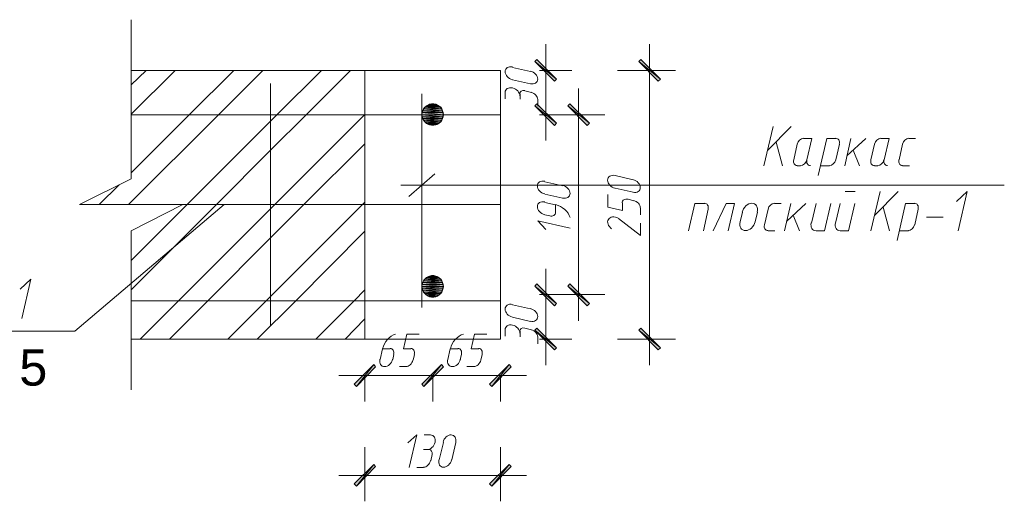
# Model space of a CAD drawing. Header units: millimetres. Extents: x 1527433 to 14789979, y -66543 to 11310.
# Tile 89 of 122: x 1988439 to 1996001, y -47275 to -43575. Entities that reach past the tile are written whole.
import ezdxf

# ---------------------------------------------------------------- set-up
doc = ezdxf.new("R2010")
doc.units = ezdxf.units.MM
doc.styles.get("Standard").update_dxf_attribs({"font": 'isocpeur.ttf', "height": 250})

msp = doc.modelspace()

# ---------------------------------------------------------------- hatches: boundary and pattern name
h = msp.add_hatch(color=7)
h.paths.add_polyline_path([(1992546.65, -44046.595), (1992561.467, -44031.779), (1992396.367, -43896.312)])
h.paths.add_polyline_path([(1992561.467, -44031.779), (1992396.367, -43896.312), (1992411.183, -43881.495)])
h = msp.add_hatch(color=7)
h.paths.add_polyline_path([(1993342.517, -44046.595), (1993359.45, -44031.779), (1993194.35, -43896.312)])
h.paths.add_polyline_path([(1993359.45, -44031.779), (1993194.35, -43896.312), (1993209.167, -43881.495)])
h = msp.add_hatch(color=7)
h.paths.add_polyline_path([(1991647.067, -44230.745), (1991575.1, -44230.745), (1991659.767, -44239.212)])
h.paths.add_polyline_path([(1991575.1, -44230.745), (1991659.767, -44239.212), (1991562.4, -44239.212)])
h = msp.add_hatch(color=7)
h.paths.add_polyline_path([(1991634.367, -44224.395), (1991587.8, -44224.395), (1991647.067, -44230.745)])
h.paths.add_polyline_path([(1991587.8, -44224.395), (1991647.067, -44230.745), (1991575.1, -44230.745)])
h = msp.add_hatch(color=7)
h.paths.add_polyline_path([(1991619.55, -44222.279), (1991602.617, -44222.279), (1991634.367, -44224.395)])
h.paths.add_polyline_path([(1991602.617, -44222.279), (1991634.367, -44224.395), (1991587.8, -44224.395)])
h = msp.add_hatch(color=7)
h.paths.add_polyline_path([(1992411.183, -44220.162), (1992396.367, -44237.095), (1992561.467, -44370.445)])
h.paths.add_polyline_path([(1992396.367, -44237.095), (1992561.467, -44370.445), (1992546.65, -44387.379)])
h = msp.add_hatch(color=7)
h.paths.add_polyline_path([(1992798.533, -44387.379), (1992815.467, -44370.445), (1992648.25, -44237.095)])
h.paths.add_polyline_path([(1992815.467, -44370.445), (1992648.25, -44237.095), (1992665.183, -44220.162)])
h = msp.add_hatch(color=7)
h.paths.add_polyline_path([(1991691.517, -44287.895), (1991530.65, -44287.895), (1991693.633, -44304.829)])
h.paths.add_polyline_path([(1991530.65, -44287.895), (1991693.633, -44304.829), (1991528.533, -44304.829)])
h = msp.add_hatch(color=7)
h.paths.add_polyline_path([(1991693.633, -44304.829), (1991528.533, -44304.829), (1991691.517, -44319.645)])
h.paths.add_polyline_path([(1991528.533, -44304.829), (1991691.517, -44319.645), (1991530.65, -44319.645)])
h = msp.add_hatch(color=7)
h.paths.add_polyline_path([(1991687.283, -44275.195), (1991534.883, -44275.195), (1991691.517, -44287.895)])
h.paths.add_polyline_path([(1991534.883, -44275.195), (1991691.517, -44287.895), (1991530.65, -44287.895)])
h = msp.add_hatch(color=7)
h.paths.add_polyline_path([(1991680.933, -44260.379), (1991541.233, -44260.379), (1991687.283, -44275.195)])
h.paths.add_polyline_path([(1991541.233, -44260.379), (1991687.283, -44275.195), (1991534.883, -44275.195)])
h = msp.add_hatch(color=7)
h.paths.add_polyline_path([(1991672.467, -44247.679), (1991549.7, -44247.679), (1991680.933, -44260.379)])
h.paths.add_polyline_path([(1991549.7, -44247.679), (1991680.933, -44260.379), (1991541.233, -44260.379)])
h = msp.add_hatch(color=7)
h.paths.add_polyline_path([(1991659.767, -44239.212), (1991562.4, -44239.212), (1991672.467, -44247.679)])
h.paths.add_polyline_path([(1991562.4, -44239.212), (1991672.467, -44247.679), (1991549.7, -44247.679)])
h = msp.add_hatch(color=7)
h.paths.add_polyline_path([(1991691.517, -44319.645), (1991530.65, -44319.645), (1991687.283, -44334.462)])
h.paths.add_polyline_path([(1991530.65, -44319.645), (1991687.283, -44334.462), (1991534.883, -44334.462)])
h = msp.add_hatch(color=7)
h.paths.add_polyline_path([(1991687.283, -44334.462), (1991534.883, -44334.462), (1991680.933, -44347.162)])
h.paths.add_polyline_path([(1991534.883, -44334.462), (1991680.933, -44347.162), (1991541.233, -44347.162)])
h = msp.add_hatch(color=7)
h.paths.add_polyline_path([(1991680.933, -44347.162), (1991541.233, -44347.162), (1991672.467, -44359.862)])
h.paths.add_polyline_path([(1991541.233, -44347.162), (1991672.467, -44359.862), (1991549.7, -44359.862)])
h = msp.add_hatch(color=7)
h.paths.add_polyline_path([(1991672.467, -44359.862), (1991549.7, -44359.862), (1991659.767, -44370.445)])
h.paths.add_polyline_path([(1991549.7, -44359.862), (1991659.767, -44370.445), (1991562.4, -44370.445)])
h = msp.add_hatch(color=7)
h.paths.add_polyline_path([(1991659.767, -44370.445), (1991562.4, -44370.445), (1991647.067, -44376.795)])
h.paths.add_polyline_path([(1991562.4, -44370.445), (1991647.067, -44376.795), (1991575.1, -44376.795)])
h = msp.add_hatch(color=7)
h.paths.add_polyline_path([(1991647.067, -44376.795), (1991575.1, -44376.795), (1991634.367, -44383.145)])
h.paths.add_polyline_path([(1991575.1, -44376.795), (1991634.367, -44383.145), (1991587.8, -44383.145)])
h = msp.add_hatch(color=7)
h.paths.add_polyline_path([(1991634.367, -44383.145), (1991587.8, -44383.145), (1991619.55, -44385.262)])
h.paths.add_polyline_path([(1991587.8, -44383.145), (1991619.55, -44385.262), (1991602.617, -44385.262)])
h = msp.add_hatch(color=7)
h.paths.add_polyline_path([(1991687.283, -45593.879), (1991534.883, -45593.879), (1991691.517, -45608.695)])
h.paths.add_polyline_path([(1991534.883, -45593.879), (1991691.517, -45608.695), (1991530.65, -45608.695)])
h = msp.add_hatch(color=7)
h.paths.add_polyline_path([(1991680.933, -45581.179), (1991541.233, -45581.179), (1991687.283, -45593.879)])
h.paths.add_polyline_path([(1991541.233, -45581.179), (1991687.283, -45593.879), (1991534.883, -45593.879)])
h = msp.add_hatch(color=7)
h.paths.add_polyline_path([(1991672.467, -45568.479), (1991549.7, -45568.479), (1991680.933, -45581.179)])
h.paths.add_polyline_path([(1991549.7, -45568.479), (1991680.933, -45581.179), (1991541.233, -45581.179)])
h = msp.add_hatch(color=7)
h.paths.add_polyline_path([(1991659.767, -45557.895), (1991562.4, -45557.895), (1991672.467, -45568.479)])
h.paths.add_polyline_path([(1991562.4, -45557.895), (1991672.467, -45568.479), (1991549.7, -45568.479)])
h = msp.add_hatch(color=7)
h.paths.add_polyline_path([(1991647.067, -45549.429), (1991575.1, -45549.429), (1991659.767, -45557.895)])
h.paths.add_polyline_path([(1991575.1, -45549.429), (1991659.767, -45557.895), (1991562.4, -45557.895)])
h = msp.add_hatch(color=7)
h.paths.add_polyline_path([(1991634.367, -45545.195), (1991587.8, -45545.195), (1991647.067, -45549.429)])
h.paths.add_polyline_path([(1991587.8, -45545.195), (1991647.067, -45549.429), (1991575.1, -45549.429)])
h = msp.add_hatch(color=7)
h.paths.add_polyline_path([(1991619.55, -45540.962), (1991602.617, -45540.962), (1991634.367, -45545.195)])
h.paths.add_polyline_path([(1991602.617, -45540.962), (1991634.367, -45545.195), (1991587.8, -45545.195)])
h = msp.add_hatch(color=7)
h.paths.add_polyline_path([(1991691.517, -45608.695), (1991530.65, -45608.695), (1991693.633, -45623.512)])
h.paths.add_polyline_path([(1991530.65, -45608.695), (1991693.633, -45623.512), (1991528.533, -45623.512)])
h = msp.add_hatch(color=7)
h.paths.add_polyline_path([(1991693.633, -45623.512), (1991528.533, -45623.512), (1991691.517, -45638.329)])
h.paths.add_polyline_path([(1991528.533, -45623.512), (1991691.517, -45638.329), (1991530.65, -45638.329)])
h = msp.add_hatch(color=7)
h.paths.add_polyline_path([(1991691.517, -45638.329), (1991530.65, -45638.329), (1991687.283, -45653.145)])
h.paths.add_polyline_path([(1991530.65, -45638.329), (1991687.283, -45653.145), (1991534.883, -45653.145)])
h = msp.add_hatch(color=7)
h.paths.add_polyline_path([(1991687.283, -45653.145), (1991534.883, -45653.145), (1991680.933, -45667.962)])
h.paths.add_polyline_path([(1991534.883, -45653.145), (1991680.933, -45667.962), (1991541.233, -45667.962)])
h = msp.add_hatch(color=7)
h.paths.add_polyline_path([(1991680.933, -45667.962), (1991541.233, -45667.962), (1991672.467, -45678.545)])
h.paths.add_polyline_path([(1991541.233, -45667.962), (1991672.467, -45678.545), (1991549.7, -45678.545)])
h = msp.add_hatch(color=7)
h.paths.add_polyline_path([(1992546.65, -45771.679), (1992561.467, -45754.745), (1992396.367, -45621.395)])
h.paths.add_polyline_path([(1992561.467, -45754.745), (1992396.367, -45621.395), (1992411.183, -45604.462)])
h = msp.add_hatch(color=7)
h.paths.add_polyline_path([(1992665.183, -45604.462), (1992648.25, -45621.395), (1992815.467, -45754.745)])
h.paths.add_polyline_path([(1992648.25, -45621.395), (1992815.467, -45754.745), (1992798.533, -45771.679)])
h = msp.add_hatch(color=7)
h.paths.add_polyline_path([(1991672.467, -45678.545), (1991549.7, -45678.545), (1991659.767, -45689.129)])
h.paths.add_polyline_path([(1991549.7, -45678.545), (1991659.767, -45689.129), (1991562.4, -45689.129)])
h = msp.add_hatch(color=7)
h.paths.add_polyline_path([(1991659.767, -45689.129), (1991562.4, -45689.129), (1991647.067, -45697.595)])
h.paths.add_polyline_path([(1991562.4, -45689.129), (1991647.067, -45697.595), (1991575.1, -45697.595)])
h = msp.add_hatch(color=7)
h.paths.add_polyline_path([(1991647.067, -45697.595), (1991575.1, -45697.595), (1991634.367, -45703.945)])
h.paths.add_polyline_path([(1991575.1, -45697.595), (1991634.367, -45703.945), (1991587.8, -45703.945)])
h = msp.add_hatch(color=7)
h.paths.add_polyline_path([(1991634.367, -45703.945), (1991587.8, -45703.945), (1991619.55, -45706.062)])
h.paths.add_polyline_path([(1991587.8, -45703.945), (1991619.55, -45706.062), (1991602.617, -45706.062)])
h = msp.add_hatch(color=7)
h.paths.add_polyline_path([(1992411.183, -45945.245), (1992396.367, -45960.062), (1992561.467, -46095.529)])
h.paths.add_polyline_path([(1992396.367, -45960.062), (1992561.467, -46095.529), (1992546.65, -46110.345)])
h = msp.add_hatch(color=7)
h.paths.add_polyline_path([(1993209.167, -45945.245), (1993194.35, -45960.062), (1993359.45, -46095.529)])
h.paths.add_polyline_path([(1993194.35, -45960.062), (1993359.45, -46095.529), (1993342.517, -46110.345)])
h = msp.add_hatch(color=7)
h.paths.add_polyline_path([(1991172.933, -46241.579), (1991158.117, -46224.645), (1991024.767, -46391.862)])
h.paths.add_polyline_path([(1991158.117, -46224.645), (1991024.767, -46391.862), (1991007.833, -46374.929)])
h = msp.add_hatch(color=7)
h.paths.add_polyline_path([(1991528.533, -46374.929), (1991543.35, -46391.862), (1991678.817, -46224.645)])
h.paths.add_polyline_path([(1991543.35, -46391.862), (1991678.817, -46224.645), (1991693.633, -46241.579)])
h = msp.add_hatch(color=7)
h.paths.add_polyline_path([(1991693.633, -46241.579), (1991678.817, -46224.645), (1991543.35, -46391.862)])
h.paths.add_polyline_path([(1991678.817, -46224.645), (1991543.35, -46391.862), (1991528.533, -46374.929)])
h = msp.add_hatch(color=7)
h.paths.add_polyline_path([(1992047.117, -46374.929), (1992064.05, -46391.862), (1992197.4, -46224.645)])
h.paths.add_polyline_path([(1992064.05, -46391.862), (1992197.4, -46224.645), (1992214.333, -46241.579)])
h = msp.add_hatch(color=7)
h.paths.add_polyline_path([(1991172.933, -47007.812), (1991158.117, -46990.879), (1991024.767, -47158.095)])
h.paths.add_polyline_path([(1991158.117, -46990.879), (1991024.767, -47158.095), (1991007.833, -47141.162)])
h = msp.add_hatch(color=7)
h.paths.add_polyline_path([(1992047.117, -47141.162), (1992064.05, -47158.095), (1992197.4, -46990.879)])
h.paths.add_polyline_path([(1992064.05, -47158.095), (1992197.4, -46990.879), (1992214.333, -47007.812)])

# ---------------------------------------------------------------- linework, layer by layer
at = {"color": 7, "lineweight": 0}
for points in [[(1989295.45, -43574.579), (1989295.45, -44795.895)], [(1992478.917, -44503.795), (1992478.917, -43762.962)], [(1993276.9, -46228.879), (1993276.9, -43762.962)], [(1989274.283, -44994.862), (1989966.433, -44304.829), (1990307.217, -43964.045)], [(1989295.45, -44076.229), (1989409.75, -43964.045)], [(1990082.85, -43964.045), (1989742.067, -44304.829), (1989295.45, -44751.445)], [(1989295.45, -44300.595), (1989634.117, -43964.045)], [(1991090.383, -43964.045), (1989295.45, -43964.045)], [(1989725.133, -44994.862), (1990366.483, -44353.512), (1990415.167, -44304.829), (1990755.95, -43964.045)], [(1990639.533, -44304.829), (1990980.317, -43964.045)], [(1992224.199, -43937.797), (1992212.796, -43936.209), (1992202.162, -43936.637), (1992192.526, -43938.938), (1992184.116, -43942.968), (1992177.161, -43948.583), (1992171.889, -43955.64), (1992168.531, -43963.995), (1992167.313, -43973.504), (1992168.393, -43983.533), (1992171.624, -43993.376), (1992176.78, -44002.787), (1992183.634, -44011.519), (1992191.961, -44019.328), (1992201.535, -44025.966), (1992212.129, -44031.186), (1992223.518, -44034.744)], [(1992362.5, -43972.512), (1992224.917, -43940.762)], [(1992361.101, -44066.494), (1992372.504, -44068.082), (1992383.138, -44067.654), (1992392.774, -44065.353), (1992401.184, -44061.323), (1992408.139, -44055.708), (1992413.411, -44048.651), (1992416.769, -44040.296), (1992417.987, -44030.786), (1992416.907, -44020.758), (1992413.676, -44010.915), (1992408.52, -44001.504), (1992401.666, -43992.771), (1992393.339, -43984.963), (1992383.765, -43978.325), (1992373.171, -43973.104), (1992361.782, -43969.547)], [(1992430.233, -43964.045), (1992680, -43964.045)], [(1993031.367, -43964.045), (1993475.867, -43964.045)], [(1990366.483, -44063.529), (1990366.483, -45928.312)], [(1992224.917, -44036.012), (1992362.5, -44067.762)], [(1991528.533, -44143.962), (1991528.533, -45784.379)], [(1992280.403, -44159.903), (1992279.323, -44149.874), (1992276.092, -44140.031), (1992270.937, -44130.621), (1992264.083, -44121.888), (1992255.756, -44114.079), (1992246.182, -44107.442), (1992235.588, -44102.221), (1992224.199, -44098.663), (1992212.796, -44097.075), (1992202.162, -44097.504), (1992192.526, -44099.804), (1992184.116, -44103.834), (1992177.161, -44109.449), (1992171.889, -44116.506), (1992168.531, -44124.861), (1992167.313, -44134.371)], [(1992167.767, -44135.495), (1992167.767, -44182.062)], [(1992317.767, -44119.02), (1992303.318, -44118.497), (1992291.403, -44122.927), (1992283.236, -44131.522), (1992280.029, -44143.495)], [(1992282.067, -44143.962), (1992282.067, -44186.295)], [(1992368.85, -44133.379), (1992318.05, -44120.679)], [(1992418.036, -44186.633), (1992416.925, -44177.89), (1992413.914, -44169.276), (1992409.206, -44161.008), (1992403.004, -44153.304), (1992395.514, -44146.381), (1992386.938, -44140.458), (1992377.481, -44135.752), (1992367.346, -44132.481)], [(1992730.8, -45888.095), (1992730.8, -44103.745)], [(1992419.65, -44239.212), (1992419.65, -44186.295)], [(1989295.45, -44304.829), (1992131.783, -44304.829)], [(1989615.067, -45329.295), (1989949.5, -44994.862), (1990366.483, -44577.879), (1990639.533, -44304.829)], [(1989659.517, -45733.579), (1990366.483, -45026.612), (1990398.233, -44994.862), (1991088.267, -44304.829)], [(1991088.267, -44304.829), (1991090.383, -44302.712)], [(1992430.233, -44304.829), (1992931.883, -44304.829)], [(1992430.233, -44304.829), (1992680, -44304.829)], [(1994155.317, -44696.412), (1994225.167, -44395.845)], [(1994184.95, -44575.762), (1994364.867, -44395.845)], [(1989883.883, -45733.579), (1990366.483, -45250.979), (1990622.6, -44994.862), (1991090.383, -44527.079)], [(1994248.45, -44516.495), (1994297.133, -44696.412)], [(1994411.433, -44531.312), (1994383.917, -44651.962)], [(1994458.912, -44485.837), (1994443.495, -44489.411), (1994429.34, -44498.997), (1994417.986, -44513.161), (1994410.977, -44530.467)], [(1994485.517, -44651.962), (1994523.617, -44486.862), (1994460.117, -44486.862)], [(1994707.767, -44486.862), (1994637.917, -44486.862), (1994572.3, -44770.495)], [(1994733.623, -44530.04), (1994734.965, -44521.093), (1994734.739, -44512.768), (1994733.054, -44505.243), (1994730.02, -44498.695), (1994725.745, -44493.303), (1994720.337, -44489.244), (1994713.907, -44486.696), (1994706.562, -44485.837)], [(1994707.767, -44651.962), (1994735.283, -44531.312)], [(1994822.067, -44486.862), (1994775.5, -44696.412)], [(1994792.433, -44620.212), (1994938.483, -44486.862)], [(1995004.1, -44531.312), (1994976.583, -44651.962)], [(1995051.578, -44485.837), (1995036.162, -44489.411), (1995022.006, -44498.997), (1995010.653, -44513.161), (1995003.644, -44530.467)], [(1995078.183, -44651.962), (1995116.283, -44486.862), (1995052.783, -44486.862)], [(1995220, -44531.312), (1995192.483, -44651.962)], [(1995267.478, -44485.837), (1995252.062, -44489.411), (1995237.906, -44498.997), (1995226.553, -44513.161), (1995219.544, -44530.467)], [(1995268.683, -44486.862), (1995319.483, -44486.862)], [(1994889.8, -44696.412), (1994841.117, -44575.762)], [(1994383.46, -44651.117), (1994382.119, -44660.064), (1994382.345, -44668.389), (1994384.029, -44675.914), (1994387.063, -44682.462), (1994391.339, -44687.854), (1994396.746, -44691.913), (1994403.177, -44694.461), (1994410.522, -44695.32)], [(1994435.922, -44695.32), (1994451.338, -44691.747), (1994465.494, -44682.16), (1994476.847, -44667.996), (1994483.856, -44650.69)], [(1994485.06, -44651.117), (1994483.719, -44660.064), (1994483.945, -44668.389), (1994485.629, -44675.914), (1994488.663, -44682.462), (1994492.939, -44687.854), (1994498.346, -44691.913), (1994504.777, -44694.461), (1994512.122, -44695.32)], [(1994658.172, -44695.32), (1994673.588, -44691.747), (1994687.744, -44682.16), (1994699.097, -44667.996), (1994706.106, -44650.69)], [(1994976.127, -44651.117), (1994974.785, -44660.064), (1994975.011, -44668.389), (1994976.696, -44675.914), (1994979.73, -44682.462), (1994984.005, -44687.854), (1994989.413, -44691.913), (1994995.843, -44694.461), (1995003.188, -44695.32)], [(1995028.588, -44695.32), (1995044.005, -44691.747), (1995058.16, -44682.16), (1995069.514, -44667.996), (1995076.523, -44650.69)], [(1995077.727, -44651.117), (1995076.385, -44660.064), (1995076.611, -44668.389), (1995078.296, -44675.914), (1995081.33, -44682.462), (1995085.605, -44687.854), (1995091.013, -44691.913), (1995097.443, -44694.461), (1995104.788, -44695.32)], [(1995192.027, -44651.117), (1995190.685, -44660.064), (1995190.911, -44668.389), (1995192.596, -44675.914), (1995195.63, -44682.462), (1995199.905, -44687.854), (1995205.313, -44691.913), (1995211.743, -44694.461), (1995219.088, -44695.32)], [(1991628.017, -44759.912), (1991429.05, -44933.479)], [(1994411.433, -44696.412), (1994436.833, -44696.412)], [(1994589.233, -44696.412), (1994659.083, -44696.412)], [(1995004.1, -44696.412), (1995029.5, -44696.412)], [(1995220, -44696.412), (1995272.917, -44696.412)], [(1989295.45, -45195.945), (1989693.383, -44994.862), (1988899.633, -44994.862), (1989295.45, -44795.895)], [(1992471.849, -44816.213), (1992460.446, -44814.625), (1992449.812, -44815.054), (1992440.176, -44817.354), (1992431.766, -44821.384), (1992424.811, -44826.999), (1992419.539, -44834.056), (1992416.181, -44842.411), (1992414.963, -44851.921), (1992416.043, -44861.95), (1992419.274, -44871.792), (1992424.43, -44881.203), (1992431.284, -44889.936), (1992439.611, -44897.745), (1992449.185, -44904.382), (1992459.779, -44909.603), (1992471.168, -44913.161)], [(1992610.15, -44850.929), (1992472.567, -44819.179)], [(1993011.599, -44771.763), (1993000.196, -44770.175), (1992989.562, -44770.604), (1992979.926, -44772.904), (1992971.516, -44776.934), (1992964.561, -44782.549), (1992959.289, -44789.606), (1992955.931, -44797.961), (1992954.713, -44807.471), (1992955.793, -44817.5), (1992959.024, -44827.342), (1992964.18, -44836.753), (1992971.034, -44845.486), (1992979.361, -44853.295), (1992988.935, -44859.932), (1992999.529, -44865.153), (1993010.918, -44868.711)], [(1993149.9, -44804.362), (1993012.317, -44772.612)], [(1993148.501, -44900.461), (1993159.904, -44902.048), (1993170.538, -44901.62), (1993180.174, -44899.319), (1993188.584, -44895.29), (1993195.539, -44889.675), (1993200.811, -44882.618), (1993204.169, -44874.262), (1993205.387, -44864.753), (1993204.307, -44854.724), (1993201.076, -44844.881), (1993195.92, -44835.471), (1993189.066, -44826.738), (1993180.739, -44818.929), (1993171.165, -44812.292), (1993160.571, -44807.071), (1993149.182, -44803.513)], [(1989049.917, -44994.862), (1989204.433, -44842.462)], [(1996001.05, -44846.695), (1991365.55, -44846.695)], [(1992472.567, -44914.429), (1992610.15, -44946.179)], [(1992608.751, -44944.911), (1992620.154, -44946.498), (1992630.788, -44946.07), (1992640.424, -44943.769), (1992648.834, -44939.74), (1992655.789, -44934.125), (1992661.06, -44927.068), (1992664.419, -44918.712), (1992665.637, -44909.203), (1992664.557, -44899.174), (1992661.326, -44889.331), (1992656.17, -44879.921), (1992649.316, -44871.188), (1992640.989, -44863.379), (1992631.415, -44856.742), (1992620.821, -44851.521), (1992609.432, -44847.963)], [(1993012.317, -44867.862), (1993149.9, -44899.612)], [(1994779.733, -44895.379), (1994855.933, -44895.379)], [(1994976.583, -45195.945), (1995046.433, -44895.379)], [(1995006.217, -45075.295), (1995186.133, -44895.379)], [(1995647.567, -45195.945), (1995715.3, -44895.379), (1995634.867, -44971.579)], [(1990332.617, -45733.579), (1990366.483, -45701.829), (1991071.333, -44994.862), (1991090.383, -44975.812)], [(1992471.849, -44974.963), (1992460.446, -44973.375), (1992449.812, -44973.804), (1992440.176, -44976.104), (1992431.766, -44980.134), (1992424.811, -44985.749), (1992419.539, -44992.806), (1992416.181, -45001.161), (1992414.963, -45010.671), (1992416.043, -45020.7), (1992419.274, -45030.542), (1992424.43, -45039.953), (1992431.284, -45048.686), (1992439.611, -45056.495), (1992449.185, -45063.132), (1992459.779, -45068.353), (1992471.168, -45071.911)], [(1992555.117, -44996.979), (1992472.567, -44977.929)], [(1993069.467, -44982.162), (1993069.467, -45041.429), (1992957.283, -45013.912), (1992957.283, -44918.662)], [(1993110.528, -44954.189), (1993101.581, -44952.847), (1993093.256, -44953.073), (1993085.731, -44954.758), (1993079.183, -44957.792), (1993073.791, -44962.067), (1993069.733, -44967.475), (1993067.185, -44973.905), (1993066.325, -44981.25)], [(1993156.25, -44965.229), (1993111.8, -44954.645)], [(1993205.436, -45018.483), (1993204.325, -45009.74), (1993201.314, -45001.126), (1993196.606, -44992.858), (1993190.404, -44985.154), (1993182.914, -44978.231), (1993174.338, -44972.308), (1993164.881, -44967.602), (1993154.746, -44964.331)], [(1993700.233, -44986.395), (1993624.033, -44986.395), (1993575.35, -45195.945)], [(1993726.09, -45029.573), (1993727.431, -45020.626), (1993727.205, -45012.301), (1993725.521, -45004.776), (1993722.487, -44998.229), (1993718.211, -44992.837), (1993712.804, -44988.778), (1993706.373, -44986.23), (1993699.028, -44985.37)], [(1993880.15, -45195.945), (1993928.833, -44986.395), (1993865.333, -44986.395), (1993765.85, -45195.945)], [(1994104.131, -45052.947), (1994106.15, -45039.204), (1994105.757, -45026.41), (1994103.118, -45014.836), (1994098.404, -45004.758), (1994091.782, -44996.449), (1994083.421, -44990.182), (1994073.491, -44986.231), (1994062.16, -44984.87), (1994050.185, -44986.281), (1994038.407, -44990.278), (1994027.124, -44996.587), (1994016.63, -45004.933), (1994007.224, -45015.042), (1993999.2, -45026.638), (1993992.855, -45039.447), (1993988.486, -45053.194)], [(1994234.545, -44985.37), (1994219.129, -44988.944), (1994204.973, -44998.531), (1994193.619, -45012.695), (1994186.61, -45030)], [(1994235.75, -44986.395), (1994286.55, -44986.395)], [(1994362.75, -44986.395), (1994314.067, -45195.945)], [(1994331, -45121.862), (1994477.05, -44986.395)], [(1994555.367, -44986.395), (1994519.383, -45136.679)], [(1994557.483, -45195.945), (1994620.983, -45195.945), (1994669.667, -44986.395)], [(1994739.517, -44986.395), (1994705.65, -45136.679)], [(1994741.633, -45195.945), (1994805.133, -45195.945), (1994853.817, -44986.395)], [(1995313.133, -44986.395), (1995243.283, -44986.395), (1995177.667, -45272.145)], [(1995338.99, -45029.573), (1995340.331, -45020.626), (1995340.105, -45012.301), (1995338.421, -45004.776), (1995335.387, -44998.229), (1995331.111, -44992.837), (1995325.704, -44988.778), (1995319.273, -44986.23), (1995311.928, -44985.37)], [(1987602.117, -45968.529), (1988861.533, -45968.529), (1990008.767, -44994.862)], [(1989295.45, -45424.545), (1989725.133, -44994.862)], [(1989295.45, -44994.862), (1992131.783, -44994.862)], [(1992509.822, -45082.102), (1992518.769, -45083.443), (1992527.094, -45083.217), (1992534.619, -45081.533), (1992541.167, -45078.499), (1992546.559, -45074.223), (1992550.618, -45068.816), (1992553.166, -45062.385), (1992554.025, -45055.04)], [(1992666.959, -45095.302), (1992660.172, -45078.266), (1992650.717, -45062.002), (1992638.884, -45046.766), (1992624.963, -45032.815), (1992609.242, -45020.407), (1992592.011, -45009.798), (1992573.558, -45001.247), (1992554.173, -44995.008)], [(1992555.117, -45054.129), (1992555.117, -44996.979)], [(1993207.05, -45073.179), (1993207.05, -45020.262)], [(1993689.65, -45195.945), (1993727.75, -45030.845)], [(1993990.217, -45054.129), (1993973.283, -45128.212)], [(1994087.583, -45128.212), (1994104.517, -45054.129)], [(1994187.067, -45030.845), (1994159.55, -45151.495)], [(1995069.717, -45016.029), (1995118.4, -45195.945)], [(1995313.133, -45151.495), (1995340.65, -45030.845)], [(1992667.3, -45176.895), (1992417.533, -45119.745), (1992478.917, -45185.362)], [(1992472.567, -45073.179), (1992510.667, -45081.645)], [(1993036.307, -45100.193), (1993025.344, -45094.876), (1993014.239, -45091.444), (1993003.278, -45089.865), (1992992.744, -45090.106), (1992982.922, -45092.137), (1992974.096, -45095.925), (1992966.551, -45101.439), (1992960.569, -45108.647), (1992956.597, -45117.124), (1992954.831, -45126.285), (1992955.176, -45135.861), (1992957.541, -45145.581), (1992961.831, -45155.178), (1992967.955, -45164.38), (1992975.82, -45172.918), (1992985.331, -45180.523)], [(1993037.717, -45102.812), (1993207.05, -45231.929), (1993207.05, -45136.679)], [(1993971.553, -45127.277), (1993969.533, -45141.02), (1993969.927, -45153.814), (1993972.565, -45165.388), (1993977.28, -45175.466), (1993983.902, -45183.775), (1993992.262, -45190.042), (1994002.192, -45193.993), (1994013.524, -45195.354), (1994025.499, -45193.943), (1994037.276, -45189.946), (1994048.56, -45183.637), (1994059.053, -45175.291), (1994068.46, -45165.182), (1994076.483, -45153.586), (1994082.828, -45140.777), (1994087.197, -45127.03)], [(1994428.367, -45195.945), (1994379.683, -45075.295)], [(1994518.077, -45135.774), (1994516.284, -45147.918), (1994516.621, -45159.223), (1994518.942, -45169.446), (1994523.097, -45178.348), (1994528.936, -45185.685), (1994536.312, -45191.216), (1994545.076, -45194.699), (1994555.079, -45195.892)], [(1994704.344, -45135.774), (1994702.55, -45147.918), (1994702.888, -45159.223), (1994705.209, -45169.446), (1994709.363, -45178.348), (1994715.203, -45185.685), (1994722.579, -45191.216), (1994731.343, -45194.699), (1994741.345, -45195.892)], [(1995404.15, -45092.229), (1995531.15, -45092.229)], [(1989295.45, -45195.945), (1989295.45, -46417.262)], [(1990262.767, -46027.795), (1990559.1, -45733.579), (1991090.383, -45200.179)], [(1994159.094, -45150.65), (1994157.752, -45159.598), (1994157.978, -45167.923), (1994159.663, -45175.448), (1994162.697, -45181.995), (1994166.972, -45187.387), (1994172.379, -45191.446), (1994178.81, -45193.994), (1994186.155, -45194.853)], [(1994187.067, -45195.945), (1994237.867, -45195.945)], [(1995194.6, -45195.945), (1995264.45, -45195.945)], [(1995263.538, -45194.853), (1995278.955, -45191.28), (1995293.11, -45181.693), (1995304.464, -45167.529), (1995311.473, -45150.223)], [(1989295.45, -45648.912), (1989615.067, -45329.295)], [(1992478.917, -46228.879), (1992478.917, -45488.045)], [(1988455.133, -45869.045), (1988524.983, -45568.479), (1988442.433, -45644.679)], [(1990713.617, -46027.795), (1991007.833, -45733.579), (1991090.383, -45648.912)], [(1989295.45, -45733.579), (1992131.783, -45733.579)], [(1989365.3, -46027.795), (1989659.517, -45733.579)], [(1989589.667, -46027.795), (1989883.883, -45733.579)], [(1990038.4, -46027.795), (1990332.617, -45733.579)], [(1992430.233, -45687.012), (1992680, -45687.012)], [(1992430.233, -45687.012), (1992931.883, -45687.012)], [(1992224.199, -45762.363), (1992212.796, -45760.775), (1992202.162, -45761.204), (1992192.526, -45763.504), (1992184.116, -45767.534), (1992177.161, -45773.149), (1992171.889, -45780.206), (1992168.531, -45788.561), (1992167.313, -45798.071), (1992168.393, -45808.1), (1992171.624, -45817.942), (1992176.78, -45827.353), (1992183.634, -45836.086), (1992191.961, -45843.895), (1992201.535, -45850.532), (1992212.129, -45855.753), (1992223.518, -45859.311)], [(1992362.5, -45797.079), (1992224.917, -45765.329)], [(1992361.101, -45891.061), (1992372.504, -45892.648), (1992383.138, -45892.22), (1992392.774, -45889.919), (1992401.184, -45885.89), (1992408.139, -45880.275), (1992413.411, -45873.218), (1992416.769, -45864.862), (1992417.987, -45855.353), (1992416.907, -45845.324), (1992413.676, -45835.481), (1992408.52, -45826.071), (1992401.666, -45817.338), (1992393.339, -45809.529), (1992383.765, -45802.892), (1992373.171, -45797.671), (1992361.782, -45794.113)], [(1990937.983, -46027.795), (1991090.383, -45873.279)], [(1992224.917, -45860.579), (1992362.5, -45892.329)], [(1992280.403, -45982.353), (1992279.323, -45972.324), (1992276.092, -45962.481), (1992270.937, -45953.071), (1992264.083, -45944.338), (1992255.756, -45936.529), (1992246.182, -45929.892), (1992235.588, -45924.671), (1992224.199, -45921.113), (1992212.796, -45919.525), (1992202.162, -45919.954), (1992192.526, -45922.254), (1992184.116, -45926.284), (1992177.161, -45931.899), (1992171.889, -45938.956), (1992168.531, -45947.311), (1992167.313, -45956.821)], [(1992167.767, -45957.945), (1992167.767, -46006.629)], [(1992317.767, -45943.587), (1992303.318, -45943.064), (1992291.403, -45947.493), (1992283.236, -45956.089), (1992280.029, -45968.062)], [(1992282.067, -45968.529), (1992282.067, -46010.862)], [(1992368.85, -45957.945), (1992318.05, -45945.245)], [(1992418.036, -46011.2), (1992416.925, -46002.457), (1992413.914, -45993.843), (1992409.206, -45985.575), (1992403.004, -45977.871), (1992395.514, -45970.948), (1992386.938, -45965.025), (1992377.481, -45960.319), (1992367.346, -45957.048)], [(1991090.383, -46027.795), (1989295.45, -46027.795)], [(1991326.29, -45990.036), (1991309.254, -45996.824), (1991292.99, -46006.278), (1991277.754, -46018.111), (1991263.803, -46032.032), (1991251.395, -46047.753), (1991240.786, -46064.985), (1991232.235, -46083.437), (1991225.996, -46102.823)], [(1991443.867, -46101.879), (1991386.717, -46101.879), (1991412.117, -45989.695), (1991507.367, -45989.695)], [(1991846.99, -45990.036), (1991829.954, -45996.824), (1991813.69, -46006.278), (1991798.454, -46018.111), (1991784.503, -46032.032), (1991772.095, -46047.753), (1991761.486, -46064.985), (1991752.935, -46083.437), (1991746.696, -46102.823)], [(1991964.567, -46101.879), (1991905.3, -46101.879), (1991932.817, -45989.695), (1992028.067, -45989.695)], [(1992419.65, -46063.779), (1992419.65, -46010.862)], [(1992430.233, -46027.795), (1992680, -46027.795)], [(1993031.367, -46027.795), (1993475.867, -46027.795)], [(1991225.85, -46101.879), (1991206.8, -46184.429)], [(1991285.117, -46101.879), (1991225.85, -46101.879)], [(1991310.973, -46145.057), (1991312.315, -46136.11), (1991312.089, -46127.785), (1991310.404, -46120.26), (1991307.37, -46113.712), (1991303.095, -46108.32), (1991297.687, -46104.261), (1991291.257, -46101.713), (1991283.912, -46100.854)], [(1991469.723, -46145.057), (1991471.065, -46136.11), (1991470.839, -46127.785), (1991469.154, -46120.26), (1991466.12, -46113.712), (1991461.845, -46108.32), (1991456.437, -46104.261), (1991450.007, -46101.713), (1991442.662, -46100.854)], [(1991746.55, -46101.879), (1991727.5, -46184.429)], [(1991805.817, -46101.879), (1991746.55, -46101.879)], [(1991831.673, -46145.057), (1991833.015, -46136.11), (1991832.789, -46127.785), (1991831.104, -46120.26), (1991828.07, -46113.712), (1991823.795, -46108.32), (1991818.387, -46104.261), (1991811.957, -46101.713), (1991804.612, -46100.854)], [(1991990.423, -46145.057), (1991991.765, -46136.11), (1991991.539, -46127.785), (1991989.854, -46120.26), (1991986.82, -46113.712), (1991982.545, -46108.32), (1991977.137, -46104.261), (1991970.707, -46101.713), (1991963.362, -46100.854)], [(1991205.951, -46183.03), (1991204.364, -46194.432), (1991204.792, -46205.066), (1991207.092, -46214.703), (1991211.122, -46223.113), (1991216.737, -46230.068), (1991223.794, -46235.339), (1991232.149, -46238.698), (1991241.659, -46239.915), (1991251.688, -46238.835), (1991261.531, -46235.604), (1991270.941, -46230.449), (1991279.674, -46223.595), (1991287.483, -46215.268), (1991294.12, -46205.694), (1991299.341, -46195.1), (1991302.899, -46183.711)], [(1991304.167, -46184.429), (1991312.633, -46146.329)], [(1991405.429, -46239.964), (1991414.172, -46238.854), (1991422.786, -46235.842), (1991431.054, -46231.134), (1991438.758, -46224.933), (1991445.681, -46217.443), (1991451.604, -46208.867), (1991456.31, -46199.41), (1991459.581, -46189.275)], [(1991460.8, -46190.779), (1991471.383, -46146.329)], [(1991726.651, -46183.03), (1991725.064, -46194.432), (1991725.492, -46205.066), (1991727.792, -46214.703), (1991731.822, -46223.113), (1991737.437, -46230.068), (1991744.494, -46235.339), (1991752.849, -46238.698), (1991762.359, -46239.915), (1991772.388, -46238.835), (1991782.231, -46235.604), (1991791.641, -46230.449), (1991800.374, -46223.595), (1991808.183, -46215.268), (1991814.82, -46205.694), (1991820.041, -46195.1), (1991823.599, -46183.711)], [(1991822.75, -46184.429), (1991831.217, -46146.329)], [(1991926.129, -46239.964), (1991934.872, -46238.854), (1991943.486, -46235.842), (1991951.754, -46231.134), (1991959.458, -46224.933), (1991966.381, -46217.443), (1991972.304, -46208.867), (1991977.01, -46199.41), (1991980.281, -46189.275)], [(1991981.5, -46190.779), (1991992.083, -46146.329)], [(1991354.967, -46239.462), (1991407.883, -46239.462)], [(1991873.55, -46239.462), (1991926.467, -46239.462)], [(1990891.417, -46307.195), (1991810.05, -46307.195)], [(1991090.383, -46307.195), (1991090.383, -46508.279)], [(1991410, -46307.195), (1992330.75, -46307.195)], [(1991611.083, -46307.195), (1991611.083, -46508.279)], [(1991611.083, -46307.195), (1991611.083, -46508.279)], [(1992131.783, -46307.195), (1992131.783, -46508.279)], [(1991431.167, -47014.162), (1991488.317, -46764.395), (1991420.583, -46825.779)], [(1991594.15, -46764.395), (1991545.467, -46764.395)], [(1991567.626, -46877.032), (1991577.654, -46875.952), (1991587.497, -46872.721), (1991596.908, -46867.565), (1991605.641, -46860.711), (1991613.449, -46852.384), (1991620.087, -46842.811), (1991625.308, -46832.216), (1991628.865, -46820.828), (1991630.453, -46809.425), (1991630.025, -46798.791), (1991627.724, -46789.155), (1991623.694, -46780.744), (1991618.079, -46773.789), (1991611.022, -46768.518), (1991602.667, -46765.159), (1991593.157, -46763.942)], [(1991787.615, -46820.828), (1991789.203, -46809.425), (1991788.775, -46798.791), (1991786.474, -46789.155), (1991782.444, -46780.744), (1991776.829, -46773.789), (1991769.772, -46768.518), (1991761.417, -46765.159), (1991751.907, -46763.942), (1991741.879, -46765.022), (1991732.036, -46768.253), (1991722.625, -46773.408), (1991713.892, -46780.263), (1991706.084, -46788.59), (1991699.446, -46798.163), (1991694.226, -46808.757), (1991690.668, -46820.146)], [(1991090.383, -46859.645), (1991090.383, -47274.512)], [(1991583.567, -46876.579), (1991541.233, -46876.579)], [(1991606.392, -46914.395), (1991606.915, -46899.947), (1991602.485, -46888.032), (1991593.89, -46879.864), (1991581.917, -46876.658)], [(1991693.633, -46821.545), (1991661.883, -46957.012)], [(1991757.133, -46957.012), (1991788.883, -46821.545)], [(1992131.783, -46859.645), (1992131.783, -47274.512)], [(1991596.267, -46963.362), (1991606.85, -46914.679)], [(1991658.918, -46955.613), (1991657.33, -46967.016), (1991657.758, -46977.65), (1991660.059, -46987.286), (1991664.089, -46995.696), (1991669.704, -47002.651), (1991676.761, -47007.923), (1991685.116, -47011.281), (1991694.626, -47012.499), (1991704.654, -47011.419), (1991714.497, -47008.188), (1991723.908, -47003.032), (1991732.641, -46996.178), (1991740.449, -46987.851), (1991747.087, -46978.277), (1991752.308, -46967.683), (1991755.865, -46956.294)], [(1991488.317, -47014.162), (1991541.233, -47014.162)], [(1991540.896, -47012.548), (1991549.638, -47011.437), (1991558.252, -47008.426), (1991566.521, -47003.717), (1991574.225, -46997.516), (1991581.147, -46990.026), (1991587.07, -46981.45), (1991591.776, -46971.993), (1991595.047, -46961.858)], [(1990891.417, -47075.545), (1992330.75, -47075.545)]]:
    msp.add_lwpolyline(points, dxfattribs=at)
for points in [[(1992561.467, -44031.779), (1992396.367, -43896.312), (1992411.183, -43881.495)], [(1992546.65, -44046.595), (1992561.467, -44031.779), (1992396.367, -43896.312)], [(1993359.45, -44031.779), (1993194.35, -43896.312), (1993209.167, -43881.495)], [(1993342.517, -44046.595), (1993359.45, -44031.779), (1993194.35, -43896.312)], [(1991090.383, -46027.795), (1992131.783, -46027.795), (1992131.783, -43964.045), (1991090.383, -43964.045)], [(1991575.1, -44230.745), (1991659.767, -44239.212), (1991562.4, -44239.212)], [(1991587.8, -44224.395), (1991647.067, -44230.745), (1991575.1, -44230.745)], [(1991647.067, -44230.745), (1991575.1, -44230.745), (1991659.767, -44239.212)], [(1991602.617, -44222.279), (1991634.367, -44224.395), (1991587.8, -44224.395)], [(1991634.367, -44224.395), (1991587.8, -44224.395), (1991647.067, -44230.745)], [(1991619.55, -44222.279), (1991602.617, -44222.279), (1991634.367, -44224.395)], [(1992411.183, -44220.162), (1992396.367, -44237.095), (1992561.467, -44370.445)], [(1992815.467, -44370.445), (1992648.25, -44237.095), (1992665.183, -44220.162)], [(1991530.65, -44287.895), (1991693.633, -44304.829), (1991528.533, -44304.829)], [(1991693.633, -44304.829), (1991528.533, -44304.829), (1991691.517, -44319.645)], [(1991528.533, -44304.829), (1991691.517, -44319.645), (1991530.65, -44319.645)], [(1991534.883, -44275.195), (1991691.517, -44287.895), (1991530.65, -44287.895)], [(1991691.517, -44287.895), (1991530.65, -44287.895), (1991693.633, -44304.829)], [(1991541.233, -44260.379), (1991687.283, -44275.195), (1991534.883, -44275.195)], [(1991687.283, -44275.195), (1991534.883, -44275.195), (1991691.517, -44287.895)], [(1991549.7, -44247.679), (1991680.933, -44260.379), (1991541.233, -44260.379)], [(1991680.933, -44260.379), (1991541.233, -44260.379), (1991687.283, -44275.195)], [(1991562.4, -44239.212), (1991672.467, -44247.679), (1991549.7, -44247.679)], [(1991672.467, -44247.679), (1991549.7, -44247.679), (1991680.933, -44260.379)], [(1991659.767, -44239.212), (1991562.4, -44239.212), (1991672.467, -44247.679)], [(1992396.367, -44237.095), (1992561.467, -44370.445), (1992546.65, -44387.379)], [(1992798.533, -44387.379), (1992815.467, -44370.445), (1992648.25, -44237.095)], [(1991691.517, -44319.645), (1991530.65, -44319.645), (1991687.283, -44334.462)], [(1991530.65, -44319.645), (1991687.283, -44334.462), (1991534.883, -44334.462)], [(1991687.283, -44334.462), (1991534.883, -44334.462), (1991680.933, -44347.162)], [(1991534.883, -44334.462), (1991680.933, -44347.162), (1991541.233, -44347.162)], [(1991680.933, -44347.162), (1991541.233, -44347.162), (1991672.467, -44359.862)], [(1991541.233, -44347.162), (1991672.467, -44359.862), (1991549.7, -44359.862)], [(1991672.467, -44359.862), (1991549.7, -44359.862), (1991659.767, -44370.445)], [(1991549.7, -44359.862), (1991659.767, -44370.445), (1991562.4, -44370.445)], [(1991659.767, -44370.445), (1991562.4, -44370.445), (1991647.067, -44376.795)], [(1991562.4, -44370.445), (1991647.067, -44376.795), (1991575.1, -44376.795)], [(1991647.067, -44376.795), (1991575.1, -44376.795), (1991634.367, -44383.145)], [(1991575.1, -44376.795), (1991634.367, -44383.145), (1991587.8, -44383.145)], [(1991634.367, -44383.145), (1991587.8, -44383.145), (1991619.55, -44385.262)], [(1991587.8, -44383.145), (1991619.55, -44385.262), (1991602.617, -44385.262)], [(1991534.883, -45593.879), (1991691.517, -45608.695), (1991530.65, -45608.695)], [(1991541.233, -45581.179), (1991687.283, -45593.879), (1991534.883, -45593.879)], [(1991687.283, -45593.879), (1991534.883, -45593.879), (1991691.517, -45608.695)], [(1991549.7, -45568.479), (1991680.933, -45581.179), (1991541.233, -45581.179)], [(1991680.933, -45581.179), (1991541.233, -45581.179), (1991687.283, -45593.879)], [(1991562.4, -45557.895), (1991672.467, -45568.479), (1991549.7, -45568.479)], [(1991672.467, -45568.479), (1991549.7, -45568.479), (1991680.933, -45581.179)], [(1991575.1, -45549.429), (1991659.767, -45557.895), (1991562.4, -45557.895)], [(1991659.767, -45557.895), (1991562.4, -45557.895), (1991672.467, -45568.479)], [(1991587.8, -45545.195), (1991647.067, -45549.429), (1991575.1, -45549.429)], [(1991647.067, -45549.429), (1991575.1, -45549.429), (1991659.767, -45557.895)], [(1991602.617, -45540.962), (1991634.367, -45545.195), (1991587.8, -45545.195)], [(1991634.367, -45545.195), (1991587.8, -45545.195), (1991647.067, -45549.429)], [(1991619.55, -45540.962), (1991602.617, -45540.962), (1991634.367, -45545.195)], [(1991530.65, -45608.695), (1991693.633, -45623.512), (1991528.533, -45623.512)], [(1991693.633, -45623.512), (1991528.533, -45623.512), (1991691.517, -45638.329)], [(1991528.533, -45623.512), (1991691.517, -45638.329), (1991530.65, -45638.329)], [(1991691.517, -45608.695), (1991530.65, -45608.695), (1991693.633, -45623.512)], [(1991691.517, -45638.329), (1991530.65, -45638.329), (1991687.283, -45653.145)], [(1991530.65, -45638.329), (1991687.283, -45653.145), (1991534.883, -45653.145)], [(1991687.283, -45653.145), (1991534.883, -45653.145), (1991680.933, -45667.962)], [(1991534.883, -45653.145), (1991680.933, -45667.962), (1991541.233, -45667.962)], [(1991680.933, -45667.962), (1991541.233, -45667.962), (1991672.467, -45678.545)], [(1991541.233, -45667.962), (1991672.467, -45678.545), (1991549.7, -45678.545)], [(1992561.467, -45754.745), (1992396.367, -45621.395), (1992411.183, -45604.462)], [(1992546.65, -45771.679), (1992561.467, -45754.745), (1992396.367, -45621.395)], [(1992665.183, -45604.462), (1992648.25, -45621.395), (1992815.467, -45754.745)], [(1992648.25, -45621.395), (1992815.467, -45754.745), (1992798.533, -45771.679)], [(1991672.467, -45678.545), (1991549.7, -45678.545), (1991659.767, -45689.129)], [(1991549.7, -45678.545), (1991659.767, -45689.129), (1991562.4, -45689.129)], [(1991659.767, -45689.129), (1991562.4, -45689.129), (1991647.067, -45697.595)], [(1991562.4, -45689.129), (1991647.067, -45697.595), (1991575.1, -45697.595)], [(1991647.067, -45697.595), (1991575.1, -45697.595), (1991634.367, -45703.945)], [(1991575.1, -45697.595), (1991634.367, -45703.945), (1991587.8, -45703.945)], [(1991634.367, -45703.945), (1991587.8, -45703.945), (1991619.55, -45706.062)], [(1991587.8, -45703.945), (1991619.55, -45706.062), (1991602.617, -45706.062)], [(1992411.183, -45945.245), (1992396.367, -45960.062), (1992561.467, -46095.529)], [(1992396.367, -45960.062), (1992561.467, -46095.529), (1992546.65, -46110.345)], [(1993209.167, -45945.245), (1993194.35, -45960.062), (1993359.45, -46095.529)], [(1993194.35, -45960.062), (1993359.45, -46095.529), (1993342.517, -46110.345)], [(1991158.117, -46224.645), (1991024.767, -46391.862), (1991007.833, -46374.929)], [(1991172.933, -46241.579), (1991158.117, -46224.645), (1991024.767, -46391.862)], [(1991528.533, -46374.929), (1991543.35, -46391.862), (1991678.817, -46224.645)], [(1991678.817, -46224.645), (1991543.35, -46391.862), (1991528.533, -46374.929)], [(1991543.35, -46391.862), (1991678.817, -46224.645), (1991693.633, -46241.579)], [(1991693.633, -46241.579), (1991678.817, -46224.645), (1991543.35, -46391.862)], [(1992047.117, -46374.929), (1992064.05, -46391.862), (1992197.4, -46224.645)], [(1992064.05, -46391.862), (1992197.4, -46224.645), (1992214.333, -46241.579)], [(1991158.117, -46990.879), (1991024.767, -47158.095), (1991007.833, -47141.162)], [(1991172.933, -47007.812), (1991158.117, -46990.879), (1991024.767, -47158.095)], [(1992047.117, -47141.162), (1992064.05, -47158.095), (1992197.4, -46990.879)], [(1992064.05, -47158.095), (1992197.4, -46990.879), (1992214.333, -47007.812)]]:
    msp.add_lwpolyline(points, close=True, dxfattribs=at)
for centre in [(1991610.025, -44303.77), (1991610.025, -45622.454)]:
    msp.add_circle(centre, 81.492, dxfattribs=at)

# ---------------------------------------------------------------- texts
at = {"color": 7, "insert": (1988436.083, -46108.201), "char_height": 277.3109, "attachment_point": 1}
msp.add_mtext('{\\fArial|b0|i0|c0;5}', dxfattribs=at)

doc.saveas('drawing.dxf')
